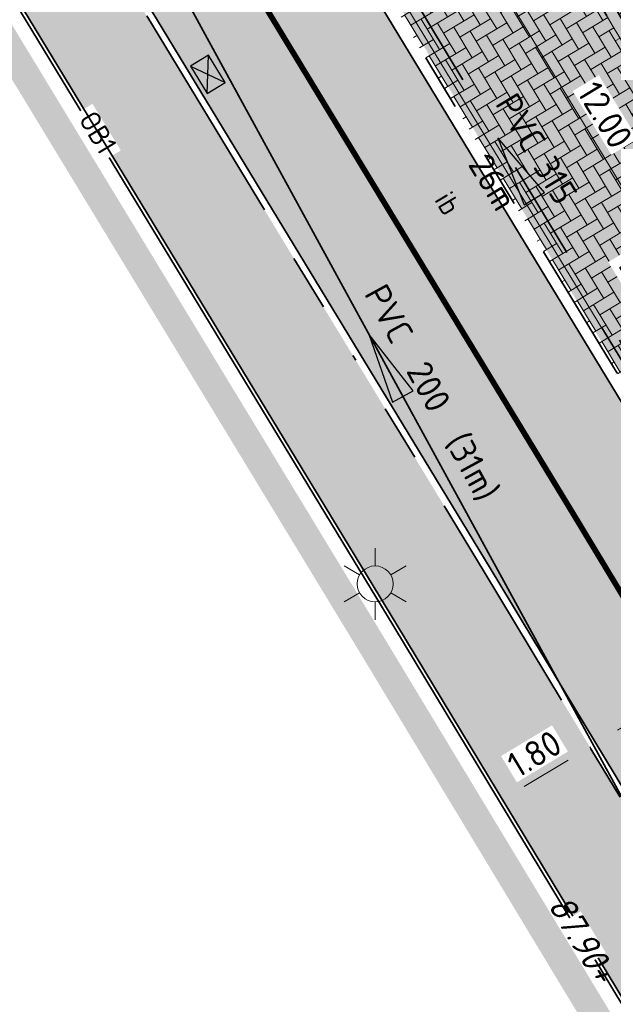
# Model space of a CAD drawing. Header units: metres. Extents: x 195696 to 514079, y 327475 to 328989.
# Tile 130 of 256: x 196092 to 196103, y 327639 to 327656. Entities that reach past the tile are written whole.
import ezdxf
from ezdxf.enums import TextEntityAlignment as Align

# ---------------------------------------------------------------- set-up
doc = ezdxf.new("R2010")
doc.units = ezdxf.units.M
for name, pattern in [('11strp', [2, 1, -1]), ('CENTER2', [1.125, 0.75, -0.125, 0.125, -0.125]), ('RI-GWA-SO', [18.45, 6, -1.8, 1.75, -1.8, 1.75, -1.8, 1.75, -1.8]), ('VH-RIJWIELPADBAND', [20, 8, -2, 2, -2, 0, -2, 2, -2]), ('VH-TROTTOIRBAND', [15, 5, -2, 2, -2, 2, -2])]:
    doc.linetypes.add(name, pattern=pattern)
for name, color, linetype, lineweight in [('B-WE-OV-ARMATUUR-S-250', 7, 'Continuous', 18), ('mk-nw-11streep 0.10', 7, '11strp', 35), ('N-WE-GW-ONTGRAVINGSVAK-vak 2-A-250', 40, 'Continuous', 18), ('N-WE-KG-WERKGRENS-200-G', 14, 'CENTER2', 35), ('N-WE-RI-GWA_TRANSPORTLEIDING-G', 30, 'RI-GWA-SO', 35), ('N-WE-RI-HWA_KOLK_STRAATKOLK-S-250', 150, 'Continuous', 25), ('N-WE-RI-VWA_STROOMRICHTING-S', 7, 'Continuous', 25), ('N-WE-VH-GESLOTENVERHARDING-A-200', 252, 'Continuous', 18), ('N-WE-VH-KANTOPSLUITING_OPSLUITBAND-T18', 7, 'Continuous', 18), ('N-WE-VH-KANTOPSLUITING_OPSLUITBAND_60X200-G', 5, 'Continuous', 35), ('N-WE-VH-KANTOPSLUITING_RIJWIELPADBAND_40 120_250-G', 1, 'VH-RIJWIELPADBAND', 35), ('N-WE-VH-KANTOPSLUITING_TROTTOIRBAND_180 200_250_INRITBAND-G', 6, 'VH-TROTTOIRBAND', 35), ('N-WE-VH-KANTOPSLUITING_VOORKANTBAND-G', 2, 'Continuous', 35), ('N-WE-VH-KANTVERHARDING-G', 5, 'Continuous', 35), ('N-WE-VH-OPENVERHARDING_BETONSTRAATSTEEN_ANTRACIET-A', 250, 'Continuous', 18), ('N-WE-VH-OPENVERHARDING_BETONSTRAATSTEEN_ROOD-A', 13, 'Continuous', 18), ('N-WE-VH-TEGEL-A', 252, 'Continuous', 18), ('V-WE-RI-GWA_MATERIAAL-DIAMETER-BOB-STROOMRICHTING-S', 252, 'Continuous', 25), ('V-WE-RI-GWA_RIOOLLEIDING_BETON_300-G', 30, 'RI-GWA-V', 35), ('X-XX-AL-M', 6, 'Continuous', 18), ('X-XX-AL-T18', 7, 'Continuous', 18), ('X-XX-AL-VERWIJZING-S-250', 7, 'Continuous', 18)]:
    doc.layers.add(name, color=color, linetype=linetype, lineweight=lineweight)
doc.styles.add('NLCS-ISO', font='NLCS-ISO.ttf')
doc.styles.add('NLCS-ISO-M200-T18', font='NLCS-ISO.ttf', dxfattribs={"height": 0.36})
doc.styles.add('NLCS-ISO-M250-T18', font='NLCS-ISO.ttf', dxfattribs={"height": 0.45})
doc.styles.add('NLCS-ISO-M250-T18_CURSIEF', font='NLCS-ISO.ttf', dxfattribs={"oblique": 15, "height": 0.45})
doc.linetypes.add('RI-GWA-V', pattern='A,3,[24,NLCS.SHX,S=1,R=0,X=0,Y=0],3,-3', length=9)
doc.dimstyles.new('NLCS-M250-T18-PIJL_L2_H2', dxfattribs={"dimscale": 0.25, "dimtxt": 2.5, "dimasz": 1.8, "dimexe": 2, "dimexo": 2, "dimgap": 0.7, "dimtad": 1, "dimzin": 0, "dimdsep": 46, "dimtxsty": 'NLCS-ISO-M250-T18', "dimcen": 0, "dimdle": 2, "dimclrd": 256, "dimclre": 256, "dimclrt": 7, "dimazin": 0, "dimtfac": 1, "dimtdec": 3, "dimtofl": 0, "dimtmove": 0, "dimatfit": 3, "dimfxl": 2, "dimfxlon": 1, "dimtfillclr": 256, "dimtolj": 1, "dimtzin": 0, "dimlwd": -1, "dimlwe": -1, "dimarcsym": 0})

# ---------------------------------------------------------------- blocks, each defined once
blk = doc.blocks.new('*D28')
at = {"layer": 'defpoints', "color": 0, "transparency": 16777216}
for p in [(196102.541, 327643.223), (196101, 327642.293), (196101, 327642.293)]:
    blk.add_point(p, dxfattribs=at)
at = {"layer": 'X-XX-AL-M', "transparency": 16777216}
for p, q in [((196102.541, 327643.223), (196102.799, 327642.795)), ((196102.156, 327642.99), (196101.385, 327642.525)), ((196101, 327642.293), (196101.258, 327641.865))]:
    blk.add_line(p, q, dxfattribs=at)
for points in [[(196102.117, 327643.054), (196102.194, 327642.926), (196102.541, 327643.223)], [(196101.346, 327642.589), (196101.424, 327642.461), (196101, 327642.293)]]:
    blk.add_solid(points, dxfattribs=at)
at = {"layer": 'X-XX-AL-M', "color": 7, "transparency": 16777216, "insert": (196101.564, 327643.1), "char_height": 0.45, "attachment_point": 5, "rotation": 31.1144, "style": 'NLCS-ISO-M250-T18', "bg_fill": 3, "box_fill_scale": 1.1, "bg_fill_color": 256, "bg_fill_true_color": 13158600, "bg_fill_transparency": 0}
blk.add_mtext('\\A1;1.80', dxfattribs=at)
blk = doc.blocks.new('*D29')
at = {"layer": 'defpoints', "color": 0, "transparency": 16777216}
for p in [(196105.64, 327645.093), (196105.801, 327644.827), (196102.805, 327643.018)]:
    blk.add_point(p, dxfattribs=at)
at = {"layer": 'X-XX-AL-M', "transparency": 16777216}
for p, q in [((196105.64, 327645.093), (196105.382, 327645.521)), ((196103.029, 327643.517), (196105.255, 327644.861)), ((196102.644, 327643.285), (196102.385, 327643.713))]:
    blk.add_line(p, q, dxfattribs=at)
for points in [[(196105.216, 327644.925), (196105.294, 327644.797), (196105.64, 327645.093)], [(196102.99, 327643.582), (196103.068, 327643.453), (196102.644, 327643.285)]]:
    blk.add_solid(points, dxfattribs=at)
at = {"layer": 'X-XX-AL-M', "color": 7, "transparency": 16777216, "insert": (196103.935, 327644.532), "char_height": 0.45, "attachment_point": 5, "rotation": 31.1153, "style": 'NLCS-ISO-M250-T18', "bg_fill": 3, "box_fill_scale": 1.1, "bg_fill_color": 256, "bg_fill_true_color": 13158600, "bg_fill_transparency": 0}
blk.add_mtext('\\A1;3.50', dxfattribs=at)
blk = doc.blocks.new('SRI-KOLK_STRAAT-SO')
h = blk.add_hatch(color=256)
h.dxf.hatch_style = 1
h.paths.add_polyline_path([(-1.125, 1.5), (-1.125, 0), (0, 0.75)])
h.paths.add_polyline_path([(1.125, 1.5), (0, 0.75), (1.125, 0)])
for p, q in [((-1.125, 0), (1.125, 1.5)), ((1.125, 0), (-1.125, 1.5))]:
    blk.add_line(p, q)
blk.add_lwpolyline([(-1.125, 0), (1.125, 0), (1.125, 1.5), (-1.125, 1.5)], close=True)
blk = doc.blocks.new('*D145')
at = {"layer": 'defpoints', "color": 0, "transparency": 16777216}
for p in [(196105.147, 327651.486), (196106.356, 327649.485), (196104.217, 327648.192)]:
    blk.add_point(p, dxfattribs=at)
at = {"layer": 'X-XX-AL-M', "transparency": 16777216}
for p, q in [((196105.405, 327651.058), (196104.888, 327651.914)), ((196103.392, 327650.426), (196104.762, 327651.254)), ((196103.266, 327649.765), (196102.749, 327650.621))]:
    blk.add_line(p, q, dxfattribs=at)
for points in [[(196104.723, 327651.318), (196104.8, 327651.189), (196105.147, 327651.486)], [(196103.353, 327650.49), (196103.431, 327650.362), (196103.007, 327650.193)]]:
    blk.add_solid(points, dxfattribs=at)
at = {"layer": 'X-XX-AL-M', "color": 7, "transparency": 16777216, "insert": (196103.676, 327651.503), "char_height": 0.45, "attachment_point": 5, "rotation": 31.1443, "style": 'NLCS-ISO-M250-T18', "bg_fill": 3, "box_fill_scale": 1.1, "bg_fill_color": 256, "bg_fill_true_color": 13158600, "bg_fill_transparency": 0}
blk.add_mtext('\\A1;min.\\P2.50', dxfattribs=at)
blk = doc.blocks.new('*D146')
at = {"layer": 'defpoints', "color": 0, "transparency": 16777216}
for p in [(196097.989, 327658.449), (196105.58, 327649.021), (196104.216, 327648.193)]:
    blk.add_point(p, dxfattribs=at)
at = {"layer": 'X-XX-AL-M', "transparency": 16777216}
for p, q in [((196098.925, 327659.018), (196099.78, 327659.537)), ((196099.586, 327658.893), (196105.346, 327649.406)), ((196105.153, 327648.762), (196106.007, 327649.281))]:
    blk.add_line(p, q, dxfattribs=at)
for points in [[(196099.65, 327658.932), (196099.522, 327658.854), (196099.353, 327659.277)], [(196105.41, 327649.445), (196105.282, 327649.367), (196105.58, 327649.021)]]:
    blk.add_solid(points, dxfattribs=at)
at = {"layer": 'X-XX-AL-M', "color": 7, "transparency": 16777216, "insert": (196102.808, 327654.357), "char_height": 0.45, "attachment_point": 5, "rotation": 301.264, "style": 'NLCS-ISO-M250-T18', "bg_fill": 3, "box_fill_scale": 1.1, "bg_fill_color": 256, "bg_fill_true_color": 13158600, "bg_fill_transparency": 0}
blk.add_mtext('\\A1;12.00', dxfattribs=at)
blk = doc.blocks.new('*U158')
at = {"ltscale": 0.1}
blk.add_hatch(color=256, dxfattribs=at).paths.add_polyline_path([(-2.5, 0), (2.5, -0.833), (2.5, 0.833)])
at = {"ltscale": 0.1, "flags": 128}
blk.add_lwpolyline([(-2.5, 0), (2.5, -0.833), (2.5, 0.833)], close=True, dxfattribs=at)
at = {"ltscale": 0.1, "style": 'NLCS-ISO'}
for tag, p in [('MAT', (-0.5, 0.5)), ('BOBL', (-43.004, 0))]:
    blk.add_attdef(tag, text='', height=1.8, dxfattribs=at).set_placement(p, align=Align.BOTTOM_RIGHT)
for tag, p in [('DIA', (0.5, 0.5)), ('BOBR', (43.588, 0))]:
    blk.add_attdef(tag, text='', height=1.8, dxfattribs=at).set_placement(p, align=Align.BOTTOM_LEFT)
blk.add_attdef('JVA', text='', height=1.8, dxfattribs=at).set_placement((0, -1), align=Align.TOP_CENTER)
at = {"ltscale": 0.1, "style": 'NLCS-ISO', "flags": 1}
blk.add_attdef('PUTNR-L', text='', height=1.8, dxfattribs=at).set_placement((1.948, -5.77), align=Align.BOTTOM_LEFT)
blk.add_attdef('PUTNR-L', text='', height=1.8, dxfattribs=at).set_placement((-0.822, -5.885), align=Align.BOTTOM_RIGHT)
blk = doc.blocks.new('*U180')
at = {"ltscale": 0.1}
blk.add_hatch(color=256, dxfattribs=at).paths.add_polyline_path([(-2.5, 0), (2.5, -0.833), (2.5, 0.833)])
at = {"ltscale": 0.1, "flags": 128}
blk.add_lwpolyline([(-2.5, 0), (2.5, -0.833), (2.5, 0.833)], close=True, dxfattribs=at)
at = {"ltscale": 0.1, "style": 'NLCS-ISO'}
for tag, p in [('MAT', (-1, 0.5)), ('BOBL', (-65.477, -3.24))]:
    blk.add_attdef(tag, text='', height=1.8, dxfattribs=at).set_placement(p, align=Align.BOTTOM_RIGHT)
for tag, p in [('DIA', (1, 0.5)), ('BOBR', (72.169, -3.24))]:
    blk.add_attdef(tag, text='', height=1.8, dxfattribs=at).set_placement(p, align=Align.BOTTOM_LEFT)
blk.add_attdef('JVA', text='', height=1.8, dxfattribs=at).set_placement((0, -1), align=Align.TOP_CENTER)
blk = doc.blocks.new('SOV-ARMATUUR-SO')
for p, q in [((0, 1.266), (0, 2.531)), ((-1.096, 0.633), (-2.192, 1.266)), ((1.096, 0.633), (2.192, 1.266)), ((-1.096, -0.633), (-2.192, -1.266)), ((1.096, -0.633), (2.192, -1.266)), ((0, -1.266), (0, -2.531))]:
    blk.add_line(p, q)
blk.add_circle((0, 0), 1.266)
at = {"style": 'NLCS-ISO'}
blk.add_attdef('TYPE', text='', height=1.75, dxfattribs=at).set_placement((0.105, 3.817), align=Align.MIDDLE_CENTER)
blk = doc.blocks.new('SAL-VERWIJZING_TEKST-SO')
at = {"color": 0, "linetype": 'ByBlock', "lineweight": -2, "style": 'NLCS-ISO'}
blk.add_attdef('TEKST', text='', height=1.8, dxfattribs=at).set_placement((0, 0), align=Align.MIDDLE_CENTER)
blk = doc.blocks.new('OB1')
at = {"layer": 'N-WE-VH-KANTOPSLUITING_OPSLUITBAND-T18', "insert": (0, 0), "char_height": 0.36, "attachment_point": 5, "style": 'NLCS-ISO-M200-T18', "bg_fill": 3, "box_fill_scale": 1, "bg_fill_color": 256, "bg_fill_transparency": 0}
blk.add_mtext_dynamic_manual_height_columns('OB1', width=0.96224, gutter_width=12.5, heights=[0], dxfattribs=at)

msp = doc.modelspace()

# ---------------------------------------------------------------- hatches: boundary and pattern name
at = {"layer": 'N-WE-GW-ONTGRAVINGSVAK-vak 2-A-250', "lineweight": 0, "transparency": 33554495}
msp.add_hatch(color=256, dxfattribs=at).paths.add_polyline_path([(196100.773, 327653.645), (196096.262, 327661.133), (196109.546, 327669.077), (196111.078, 327664.229), (196112.524, 327660.773), (196116.463, 327653.109), (196120.665, 327645.514), (196109.544, 327639.033)])
at = {"layer": 'N-WE-VH-GESLOTENVERHARDING-A-200', "lineweight": 0}
h = msp.add_hatch(dxfattribs=at)
h.set_pattern_fill('AVH-GESLOTEN-SOD', color=256, scale=0.2, angle=-64.1704, pattern_type=2)
h.set_pattern_definition([(355.8296, (196109.9774, 327649.92348), (0.0290894, 0.398941), []), (55.8296, (196109.9774, 327649.92348), (-0.3309482, 0.2246626), [])])
edge = h.paths.add_edge_path()
edge.add_arc((196133.816, 327670.099), 25, 197.7146, 205.8513, ccw=False)
edge.add_arc((196157.538, 327677.71), 49.913, 187.1351, 197.7519, ccw=False)
edge.add_line((196108.011, 327671.511), (196105.875, 327671.342))
edge.add_line((196105.875, 327671.342), (196104.249, 327671.274))
edge.add_arc((196154.236, 327679.257), 50.621, 189.0736, 205.7326)
edge.add_line((196108.636, 327657.279), (196115.807, 327642.478))
edge.add_line((196115.807, 327642.478), (196128.642, 327616.018))
edge.add_line((196128.642, 327616.018), (196129.855, 327613.289))
edge.add_line((196129.855, 327613.289), (196130.602, 327611.552))
edge.add_line((196130.602, 327611.552), (196133.616, 327612.769))
edge.add_line((196133.616, 327612.769), (196128.993, 327622.777))
edge.add_line((196128.993, 327622.777), (196118.731, 327643.897))
edge.add_line((196118.731, 327643.897), (196111.318, 327659.198))
edge = h.paths.add_edge_path()
edge.add_line((196097.486, 327670.659), (196098.52, 327666.145))
edge.add_arc((196147.267, 327682.191), 51.319, 198.2196, 211.012)
edge.add_arc((196060.603, 327629.704), 50, 25.8513, 31.3947, ccw=False)
edge.add_line((196105.6, 327651.505), (196111.082, 327640.191))
edge.add_line((196111.082, 327640.191), (196117.692, 327626.527))
edge.add_line((196117.692, 327626.527), (196119.217, 327623.376))
edge.add_line((196119.217, 327623.376), (196120.741, 327620.225))
edge.add_line((196120.741, 327620.225), (196120.99, 327619.712))
edge.add_arc((196093.988, 327606.638), 30, 23.9292, 25.8347, ccw=False)
edge.add_arc((196093.988, 327606.638), 30, 13.3083, 23.9292, ccw=False)
edge.add_arc((196152.62, 327620.507), 30.25, 193.3083, 201.1545)
edge.add_line((196124.409, 327609.591), (196124.564, 327609.188))
edge.add_line((196124.564, 327609.188), (196124.571, 327609.173))
edge.add_line((196124.571, 327609.173), (196127.59, 327610.364))
edge.add_line((196127.59, 327610.364), (196127.149, 327611.53))
edge.add_arc((196155.326, 327621.224), 29.798, 193.4517, 198.985, ccw=False)
edge.add_arc((196093.988, 327606.638), 33.25, 13.3083, 24.2569)
edge.add_arc((196093.988, 327606.638), 33.25, 24.2569, 25.8347)
edge.add_line((196123.915, 327621.128), (196123.666, 327621.642))
edge.add_line((196123.666, 327621.642), (196122.142, 327624.792))
edge.add_line((196122.142, 327624.792), (196120.596, 327627.988))
edge.add_line((196120.596, 327627.988), (196114.007, 327641.606))
edge.add_line((196114.007, 327641.606), (196105.948, 327658.241))
edge.add_arc((196152.069, 327680.588), 51.25, 190.6726, 205.8513, ccw=False)
edge.add_arc((196102.197, 327671.189), 0.5, 182.3777, 190.6726, ccw=False)
edge.add_line((196101.697, 327671.168), (196097.51, 327670.994))
edge.add_arc((196097.129, 327670.853), 0.406, -28.6039, 20.3254, ccw=False)
at = {"layer": 'N-WE-VH-OPENVERHARDING_BETONSTRAATSTEEN_ANTRACIET-A', "lineweight": 0}
h = msp.add_hatch(dxfattribs=at)
h.set_pattern_fill('AVH-BSS_KEIFORMAAT_KEPER', color=256, scale=2, angle=-62.1351, pattern_type=2)
h.set_pattern_definition([(297.8649, (196098.93826, 327659.07918), (0.2838025, -0.0874995), [0.63, -0.21]), (207.8649, (196099.30957, 327659.27548), (0.2838025, -0.0874995), [0.63, -0.21])])
edge = h.paths.add_edge_path()
edge.add_line((196106.861, 327648.902), (196105.6, 327651.505))
edge.add_arc((196060.603, 327629.704), 50, 25.8513, 31.3896)
edge.add_arc((196142.473, 327679.662), 45.909, 204.8403, 211.3949, ccw=False)
h = msp.add_hatch(dxfattribs=at)
h.set_pattern_fill('AVH-BSS_KEIFORMAAT_KEPER', color=256, scale=2, angle=-58.8665, pattern_type=2)
h.set_pattern_definition([(301.1335, (196098.40412, 327658.78172), (0.2883297, -0.0711757), [0.63, -0.21]), (211.1335, (196098.76363, 327658.99888), (0.2883297, -0.0711757), [0.63, -0.21])])
edge = h.paths.add_edge_path()
edge.add_line((196104.06, 327648.099), (196106.356, 327649.485))
edge.add_line((196106.356, 327649.485), (196105.42, 327651.418))
edge.add_arc((196060.603, 327629.704), 49.8, 25.8513, 31.3896)
edge.add_arc((196142.401, 327679.624), 46.027, 205.091, 211.4013, ccw=False)
edge.add_line((196100.717, 327660.106), (196097.833, 327658.355))
edge.add_line((196097.833, 327658.355), (196104.06, 327648.099))
at = {"layer": 'N-WE-VH-OPENVERHARDING_BETONSTRAATSTEEN_ROOD-A', "lineweight": 0}
h = msp.add_hatch(dxfattribs=at)
h.set_pattern_fill('AVH-BSS_KEIFORMAAT_KEPER', color=256, scale=2, angle=-58.8335, pattern_type=2)
h.set_pattern_definition([(301.16654, (196096.83044, 327657.84874), (0.2883708, -0.0710092), [0.63, -0.21]), (211.16654, (196097.18982, 327658.0661), (0.2883708, -0.0710092), [0.63, -0.21])])
h.paths.add_polyline_path([(196094.625, 327656.51), (196100.782, 327646.369), (196104.827, 327639.667), (196107.424, 327635.364), (196112.048, 327627.704), (196115.026, 327629.542), (196110.421, 327637.173), (196107.824, 327641.476), (196103.889, 327647.995), (196097.617, 327658.326)])
at = {"layer": 'N-WE-VH-TEGEL-A', "lineweight": 0}
h = msp.add_hatch(dxfattribs=at)
h.set_pattern_fill('AVH-TEGEL_300X300_HALFST', color=256, angle=-58.824, pattern_type=2)
h.set_pattern_definition([(301.176, (196090.14117, 327660.19543), (0.28363775, -0.1790241), [0.3, -0.3]), (31.176, (196090.14117, 327660.19543), (-0.1553006, 0.2566744), [])])
edge = h.paths.add_edge_path()
edge.add_arc((196055.865, 327639.521), 41.94, 27.6761, 30.6856)
edge.add_line((196091.933, 327660.924), (196091.775, 327661.187))
edge.add_line((196091.775, 327661.187), (196090.141, 327660.195))
edge.add_line((196090.141, 327660.195), (196099.139, 327645.375))
edge.add_line((196099.139, 327645.375), (196103.183, 327638.675))
edge.add_line((196103.183, 327638.675), (196105.78, 327634.372))
edge.add_line((196105.78, 327634.372), (196111.755, 327624.473))
edge.add_arc((196109.548, 327626.195), 2.8, 322.0382, 343.7561)
edge.add_arc((196109.461, 327626.183), 2.88, 344.458, 391.1134)
edge.add_line((196111.927, 327627.672), (196107.321, 327635.302))
edge.add_line((196107.321, 327635.302), (196104.724, 327639.605))
edge.add_line((196104.724, 327639.605), (196100.679, 327646.307))
edge.add_line((196100.679, 327646.307), (196093.472, 327658.178))
edge.add_arc((196106.396, 327666.025), 15.12, 207.6814, 211.264, ccw=False)

# ---------------------------------------------------------------- linework, layer by layer
at = {"layer": 'mk-nw-11streep 0.10', "ltscale": 4, "const_width": 0.1, "flags": 128}
msp.add_lwpolyline([(196079.571, 327676.363, -0.129714), (196094.662, 327659.87, 0.01565), (196095.07, 327659.148), (196102.279, 327647.276), (196106.325, 327640.571), (196108.922, 327636.268), (196113.528, 327628.638)], format="xyb", dxfattribs=at)
at = {"layer": 'N-WE-KG-WERKGRENS-200-G', "ltscale": 20, "const_width": 0.5, "flags": 128}
msp.add_lwpolyline([(195828.545, 327534.879, 0.003022), (195829.936, 327535.772, 0.014457), (195849.92, 327549.78), (195856.815, 327554.916, 0.003168), (195864.164, 327560.585, 0.004116), (195873.665, 327568.135), (195875.247, 327569.74, -0.045904), (195893.668, 327584.176, -0.003921), (195895.416, 327585.283), (195899.69, 327587.114), (195908.655, 327591.146), (195913.778, 327593.526), (195911.752, 327599.816, 0.016726), (195914.303, 327602.383, -0.058738), (195918.191, 327605.69, -0.014964), (195933.784, 327615.411, -0.0229), (195960.645, 327629.644), (195962.27, 327626.102), (195964.656, 327627.197), (195963.016, 327630.771), (195985.356, 327641.687), (195986.288, 327639.641), (195991.379, 327641.99), (195991.217, 327642.341), (196016.833, 327654.103), (196043.365, 327666.219), (196062.745, 327674.983, -0.224966), (196073.45, 327674.791, -0.142121), (196089.662, 327659.905), (196098.66, 327645.085), (196102.704, 327638.386), (196105.294, 327634.094), (196104.548, 327630.483), (196106.507, 327630.078), (196106.816, 327631.573), (196109.556, 327627.033), (196106.918, 327623.643), (196107.273, 327621.238), (196108.172, 327618.763), (196115.359, 327620.465), (196117.109, 327616.529), (196119.78, 327617.717), (196121.92, 327613.027, -0.003921), (196122.089, 327612.647), (196123.751, 327608.849), (196134.279, 327613.003), (196129.716, 327622.904), (196131.479, 327623.758), (196131.922, 327622.806), (196136.531, 327625.044), (196135.978, 327626.243, 0.000844), (196135.468, 327627.324, 0.002007), (196134.394, 327629.565, 0.015915), (196124.85, 327647.789), (196123.6, 327650.063), (196120.689, 327655.357, -0.029947), (196119.888, 327657.172, -0.033927), (196119.247, 327659.324, -0.079657), (196118.707, 327669.594, -0.055964), (196120.896, 327679.481, -0.024651), (196122.328, 327683.309, -0.063984), (196127.699, 327692.356, -0.061292), (196136.293, 327701.429, -0.002153), (196137.045, 327702.05), (196134.124, 327705.358), (196130.84, 327710.273), (196128.78, 327714.217), (196130.282, 327714.951), (196136.984, 327718.673), (196150.092, 327725.952), (196156.67, 327729.605, 0.020518), (196159.76, 327731.956, 0.011386), (196162.76, 327734.614), (196165.22, 327736.876), (196167.708, 327739.164), (196170.838, 327742.086), (196172.211, 327743.338), (196172.79, 327745.387), (196177.214, 327749.059), (196171.134, 327757.447), (196170.331, 327756.865), (196166.392, 327754.164, -0.01002), (196156.891, 327748.042, -0.014715), (196147.731, 327742.341, -0.015289), (196132.051, 327733.956), (196122.963, 327729.514), (196100.985, 327719.043), (196087.58, 327712.723), (196081.779, 327709.989, -0.248023), (196065.974, 327710.773, -0.071246), (196063.102, 327712.843), (196060.868, 327714.91), (196050.31, 327724.297), (196044.929, 327729.409), (196037.461, 327736.504), (196032.963, 327731.783), (196022.035, 327741.88), (196018.562, 327737.827), (196029.659, 327728.317), (196024.289, 327722.681), (196034.858, 327713.345), (196036.647, 327711.764), (196037.538, 327710.951), (196040.193, 327706.084), (196041.816, 327702.996), (196042.321, 327700.623), (196041.266, 327695.357), (196023.71, 327687.19), (196023.495, 327687.576), (195979.944, 327667.911), (195976.774, 327674.88), (195975.844, 327679.254), (195926.199, 327656.752), (195882.79, 327637.089), (195881.879, 327639.01), (195874.959, 327635.946), (195875.385, 327634.921, -0.049181), (195875.539, 327634.426, -0.231826), (195874.956, 327632.145, -0.077464), (195874.336, 327631.61), (195873.971, 327631.427), (195873.595, 327631.243), (195871.58, 327630.316), (195870.896, 327630.001), (195869.01, 327629.144), (195872.649, 327620.89), (195873.468, 327621.22, -0.075666), (195875.165, 327621.749), (195875.323, 327621.771), (195875.487, 327621.79, -0.086132), (195877.248, 327621.698, -0.019633), (195877.637, 327621.594, -0.139586), (195880.034, 327620.03, -0.055481), (195880.686, 327619.092), (195880.84, 327618.757), (195880.907, 327618.609), (195878.431, 327617.528), (195879.565, 327616.892), (195882.348, 327610.749), (195879.845, 327608.735, 0.196475), (195876.163, 327602.072, -0.187952), (195875.331, 327600.508), (195872.463, 327598.039, 0.010599), (195868.914, 327594.85), (195868.094, 327594.082, -0.021781), (195864.828, 327591.277), (195861.474, 327588.642), (195859.13, 327585.548, -0.031498), (195856.534, 327582.612, -0.008823), (195850.266, 327577.08, -0.014523), (195839.512, 327568.446), (195839.234, 327568.232, -0.020496), (195820.325, 327554.947), (195818.015, 327553.472), (195816.984, 327552.839), (195828.545, 327534.879)], format="xyb", close=True, dxfattribs=at)
at = {"layer": 'N-WE-RI-GWA_TRANSPORTLEIDING-G'}
msp.add_line((196107.992, 327642.211), (196094.465, 327664.663), dxfattribs=at)
at = {"layer": 'N-WE-VH-KANTOPSLUITING_RIJWIELPADBAND_40 120_250-G', "ltscale": 0.5, "flags": 128}
msp.add_lwpolyline([(195990.231, 327644.485), (196015.851, 327656.249), (196042.388, 327668.367), (196045.013, 327669.554, 0.00441), (196045.335, 327669.703), (196054.153, 327673.88, -0.011288), (196054.973, 327674.246, -0.029608), (196063.332, 327677.184), (196064.727, 327677.583, -0.197009), (196075.946, 327676.341, -0.148181), (196093.006, 327659.002, 0.01565), (196093.472, 327658.178), (196100.679, 327646.307), (196104.724, 327639.605), (196107.321, 327635.302), (196111.927, 327627.672, -0.367636), (196111.327, 327623.989), (196110.326, 327623.139), (196108.689, 327621.988), (196107.516, 327621.299)], format="xyb", dxfattribs=at)
at = {"layer": 'N-WE-VH-KANTOPSLUITING_TROTTOIRBAND_180 200_250_INRITBAND-G', "ltscale": 0.5, "flags": 128}
msp.add_lwpolyline([(196106.356, 327649.485), (196106.356, 327649.485, 0.029873), (196103.115, 327655.642, -0.027927), (196100.688, 327660.168)], format="xyb", dxfattribs=at)
msp.add_lwpolyline([(196097.833, 327658.355), (196104.06, 327648.099), (196104.06, 327648.099)], dxfattribs=at)
at = {"layer": 'N-WE-VH-KANTOPSLUITING_VOORKANTBAND-G', "flags": 128}
for points in [[(195990.181, 327644.594), (196015.801, 327656.358), (196042.339, 327668.477), (196044.964, 327669.664, 0.00441), (196045.284, 327669.812), (196054.102, 327673.988, -0.011288), (196054.926, 327674.356, -0.029608), (196063.299, 327677.299), (196064.694, 327677.698, -0.197009), (196076.004, 327676.446, -0.148181), (196093.113, 327659.057, 0.01565), (196093.575, 327658.24), (196100.782, 327646.369), (196104.827, 327639.667), (196107.424, 327635.364), (196112.03, 327627.734, -0.367636), (196111.404, 327623.898), (196110.4, 327623.044), (196108.754, 327621.887), (196107.577, 327621.196)], [(196107.231, 327623.232), (196110.161, 327626.997), (196105.729, 327634.341), (196103.132, 327638.644), (196099.088, 327645.344), (196090.09, 327660.164, 0.142121), (196073.672, 327675.239, 0.224966), (196062.539, 327675.438), (196043.158, 327666.674), (196016.625, 327654.558), (195991.007, 327642.795)], [(196100.812, 327660.376, -0.033834), (196098.595, 327666.162, 0.340885), (196098.096, 327666.515), (196093.651, 327666.33, 0.591733), (196093.261, 327665.545, -0.031238), (196096.212, 327660.683, 0.01565), (196096.566, 327660.057), (196103.889, 327647.995), (196107.824, 327641.476), (196110.421, 327637.173), (196117.156, 327626.014, 0.38748), (196117.543, 327625.899), (196117.64, 327625.946, 0.414126), (196117.78, 327626.347), (196111.082, 327640.191), (196106.861, 327648.902), (196105.6, 327651.505, 0.02417), (196103.285, 327655.746, -0.028607), (196100.812, 327660.376)]]:
    msp.add_lwpolyline(points, format="xyb", dxfattribs=at)
at = {"layer": 'N-WE-VH-KANTVERHARDING-G'}
msp.add_lwpolyline([(196127.149, 327611.53, -0.024148), (196126.345, 327614.292, 0.047809), (196124.302, 327620.299, 0.006885), (196123.915, 327621.128), (196123.666, 327621.642), (196122.142, 327624.792), (196120.596, 327627.988), (196114.007, 327641.606), (196105.948, 327658.241, -0.066327), (196101.705, 327671.096, -0.036209), (196101.697, 327671.168), (196097.51, 327670.994, -0.216798), (196097.486, 327670.659), (196098.52, 327666.145, 0.055875), (196103.283, 327655.75, -0.024192), (196105.6, 327651.505), (196111.082, 327640.191), (196117.692, 327626.527), (196119.217, 327623.376), (196120.741, 327620.225), (196120.99, 327619.712, -0.008315), (196121.409, 327618.807, -0.046375), (196123.182, 327613.544, 0.034249), (196124.409, 327609.591)], format="xyb", dxfattribs=at)
at = {"layer": 'N-WE-VH-OPENVERHARDING_BETONSTRAATSTEEN_ANTRACIET-A', "flags": 128}
msp.add_lwpolyline([(196103.115, 327655.642, -0.027541), (196100.717, 327660.106), (196097.989, 327658.449), (196104.216, 327648.193), (196106.356, 327649.485), (196105.42, 327651.418, 0.02417), (196103.115, 327655.642, -0.027927)], format="xyb", close=True, dxfattribs=at)
at = {"layer": 'V-WE-RI-GWA_RIOOLLEIDING_BETON_300-G', "elevation": 86.397, "flags": 128}
msp.add_lwpolyline([(196106.67, 327635.81), (196091.703, 327663.198)], dxfattribs=at)

# ---------------------------------------------------------------- block references
at = {"layer": 'B-WE-OV-ARMATUUR-S-250', "xscale": 0.25, "yscale": 0.25, "zscale": 0.25}
msp.add_blockref('SOV-ARMATUUR-SO', (196098.757, 327646.094, 87.875), dxfattribs=at)
at = {"layer": 'N-WE-RI-HWA_KOLK_STRAATKOLK-S-250', "xscale": 0.25, "yscale": 0.25, "zscale": 0.25, "rotation": 301.263968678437}
msp.add_blockref('SRI-KOLK_STRAAT-SO', (196095.649, 327654.977), dxfattribs=at)
at = {"layer": 'N-WE-RI-VWA_STROOMRICHTING-S'}
ref = msp.add_blockref('*U158', (196101.241, 327653.417), dxfattribs=dict(at, xscale=0.2499999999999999, yscale=0.2499999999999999, zscale=0.2499999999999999, rotation=301.0676986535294))
ref.add_attrib('MAT', 'PVC', dxfattribs={"layer": '0', "ltscale": 0.1, "height": 0.45, "rotation": 301.0677, "style": 'NLCS-ISO'}).set_placement((196101.284, 327653.589), align=Align.BOTTOM_RIGHT)
ref.add_attrib('DIA', '315', dxfattribs={"layer": '0', "ltscale": 0.1, "height": 0.45, "rotation": 301.0677, "style": 'NLCS-ISO'}).set_placement((196101.413, 327653.375), align=Align.BOTTOM_LEFT)
ref.add_attrib('JVA', '26m', dxfattribs={"layer": '0', "ltscale": 0.1, "height": 0.45, "rotation": 301.0677, "style": 'NLCS-ISO'}).set_placement((196101.027, 327653.288), align=Align.TOP_CENTER)
at = {"layer": 'V-WE-RI-GWA_MATERIAAL-DIAMETER-BOB-STROOMRICHTING-S'}
ref = msp.add_blockref('*U180', (196098.945, 327649.944), dxfattribs=dict(at, xscale=0.25, yscale=0.25, zscale=0.25, rotation=298.658803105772))
ref.add_attrib('MAT', 'PVC', dxfattribs={"layer": '0', "ltscale": 0.1, "height": 0.45, "rotation": 298.6588, "style": 'NLCS-ISO'}).set_placement((196098.935, 327650.223), align=Align.BOTTOM_RIGHT)
ref.add_attrib('DIA', '200  (31m)', dxfattribs={"layer": '0', "ltscale": 0.1, "height": 0.45, "rotation": 298.6588, "style": 'NLCS-ISO'}).set_placement((196099.175, 327649.784), align=Align.BOTTOM_LEFT)
at = {"layer": 'X-XX-AL-VERWIJZING-S-250', "xscale": 0.2, "yscale": 0.2, "zscale": 0.2, "rotation": 301}
msp.add_blockref('SAL-VERWIJZING_TEKST-SO', (196100.035, 327652.802), dxfattribs=at).add_auto_attribs({'TEKST': 'ib'})

# ---------------------------------------------------------------- next in the draw order: block references
at = {"layer": 'N-WE-VH-KANTOPSLUITING_OPSLUITBAND_60X200-G', "rotation": 301.2639686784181}
msp.add_blockref('OB1', (196093.872, 327654.05), dxfattribs=at)

# ---------------------------------------------------------------- next in the draw order: linework, layer by layer
at = {"layer": 'N-WE-VH-KANTOPSLUITING_OPSLUITBAND_60X200-G', "flags": 128}
msp.add_lwpolyline([(195990.982, 327642.849), (196016.6, 327654.613), (196043.133, 327666.729), (196062.514, 327675.493, -0.224966), (196073.699, 327675.293, -0.142121), (196090.141, 327660.195), (196099.139, 327645.375), (196103.183, 327638.675), (196105.78, 327634.372), (196110.234, 327626.993), (196107.278, 327623.195)], format="xyb", dxfattribs=at)

# ---------------------------------------------------------------- next in the draw order: texts
at = {"layer": 'X-XX-AL-T18', "insert": (196102.409, 327639.841), "char_height": 0.45, "attachment_point": 5, "rotation": 301.1144, "style": 'NLCS-ISO-M250-T18_CURSIEF', "bg_fill": 3, "box_fill_scale": 1, "bg_fill_color": 256, "bg_fill_transparency": 0}
msp.add_mtext_dynamic_manual_height_columns('87.90+', width=0.85724, gutter_width=4.5, heights=[0], dxfattribs=at)

# ---------------------------------------------------------------- next in the draw order: dimensions: what is measured, and where the dimension line sits
at = {"layer": 'X-XX-AL-M'}
for p1, p2, distance, picture, middle in [((196097.989, 327658.449), (196104.216, 327648.193), 1.596, '*D146', (196102.808, 327654.357)), ((196102.541, 327643.223), (196101, 327642.293), 0, '*D28', (196101.564, 327643.1))]:
    dim = msp.add_aligned_dim(p1=p1, p2=p2, distance=distance, dimstyle='NLCS-M250-T18-PIJL_L2_H2', override={"dimtfill": 1}, dxfattribs=at)
    dim.commit()
    dim.dimension.update_dxf_attribs({"geometry": picture, "text_midpoint": middle})

# ---------------------------------------------------------------- next in the draw order: dimensions: what is measured, and where the dimension line sits
dim = msp.add_aligned_dim(p1=(196104.217, 327648.192), p2=(196106.356, 327649.485), distance=2.339, text='min.\\P<>', dimstyle='NLCS-M250-T18-PIJL_L2_H2', override={"dimtfill": 1}, dxfattribs=at)
dim.commit()
dim.dimension.update_dxf_attribs({"geometry": '*D145', "text_midpoint": (196103.676, 327651.503)})
dim = msp.add_aligned_dim(p1=(196102.805, 327643.018), p2=(196105.801, 327644.827), distance=0.311, dimstyle='NLCS-M250-T18-PIJL_L2_H2', override={"dimtfill": 1}, dxfattribs=at)
dim.commit()
dim.dimension.update_dxf_attribs({"geometry": '*D29', "text_midpoint": (196103.935, 327644.532)})

doc.saveas('drawing.dxf')
